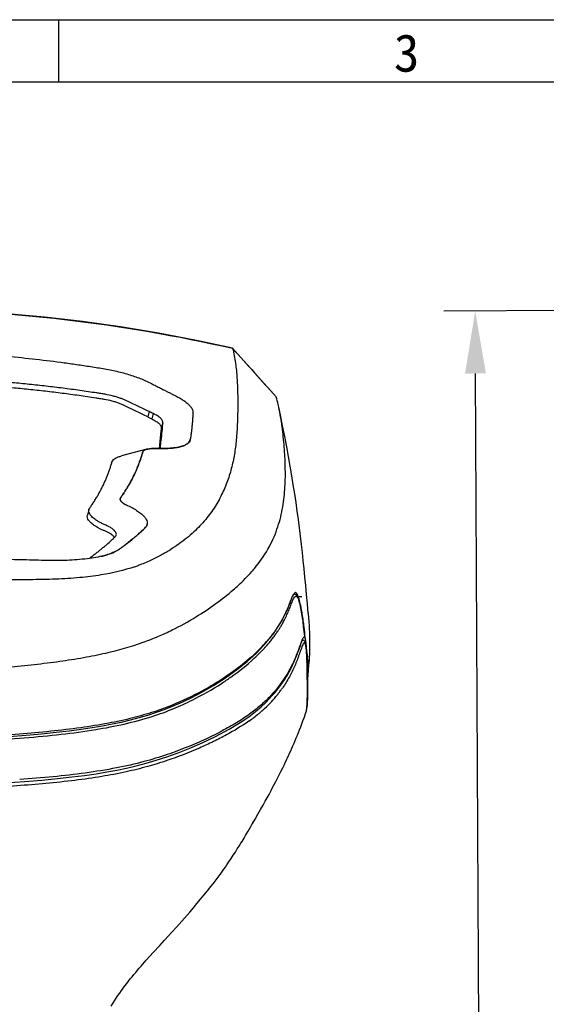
# Model space of a CAD drawing. Header units: millimetres. Extents: x 0 to 420, y 0 to 297.
# Tile 14 of 37: x 102 to 144, y 218 to 297. Entities that reach past the tile are written whole.
import ezdxf

# ---------------------------------------------------------------- set-up
doc = ezdxf.new("R2010")
doc.units = ezdxf.units.MM
doc.header["$LTSCALE"] = 23.1
doc.header["$PDMODE"] = 3
doc.header["$PDSIZE"] = 8
doc.layers.get('0').update_dxf_attribs({"linetype": 'CONTINUOUS'})
doc.layers.get('Defpoints').update_dxf_attribs({"linetype": 'CONTINUOUS'})
doc.layers.add('20_ALL_FEATURES', color=7, linetype='CONTINUOUS')
doc.layers.add('51__DRAFT_DIMS', color=7, linetype='CONTINUOUS')
doc.styles.get("Standard").update_dxf_attribs({"font": 'simfang.ttf'})
doc.styles.add('TEXTSTYLE_3', font='simfang.ttf')
doc.dimstyles.new('DIMSTYLE_1', dxfattribs={"dimtxt": 3, "dimasz": 3, "dimexe": 2.5, "dimexo": 0.5, "dimgap": 0.75, "dimtad": 1, "dimdec": 1, "dimdsep": 46, "dimtxsty": 'Standard', "dimblk": '_FILLED', "dimblk1": '_FILLED', "dimblk2": '_FILLED', "dimcen": 0.09, "dimclrt": 3, "dimadec": 1, "dimazin": 2, "dimtp": 0.5, "dimtm": 0.5, "dimtfac": 1, "dimtdec": 1, "dimtofl": 0, "dimtmove": 0, "dimatfit": 3, "dimldrblk": '_FILLED', "dimfxl": 1, "dimtolj": 1, "dimarcsym": 0})

# ---------------------------------------------------------------- blocks, each defined once
blk = doc.blocks.new('_FILLED')
at = {"color": 0, "linetype": 'ByBlock'}
blk.add_solid([(0, 0), (-1, 0.167), (-1, -0.167)], dxfattribs=at)
blk = doc.blocks.new('*D1')
at = {"layer": '51__DRAFT_DIMS', "color": 0, "lineweight": -2}
for p, q in [((159.14, 273.808), (135.82, 273.692)), ((139.142, 109.19), (138.345, 268.704)), ((178.663, 104.387), (136.667, 104.177))]:
    blk.add_line(p, q, dxfattribs=at)
at = {"layer": 'Defpoints', "color": 0}
for p in [(138.32, 273.704), (159.64, 273.811), (179.163, 104.39)]:
    blk.add_point(p, dxfattribs=at)
at = {"layer": '51__DRAFT_DIMS', "color": 0, "linetype": 'ByBlock', "lineweight": -2, "xscale": 5, "yscale": 5, "zscale": 5}
for p, rotation in [((138.32, 273.704), 90.28656286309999), ((139.167, 104.19), 270.2865628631)]:
    blk.add_blockref('_FILLED', p, dxfattribs=dict(at, rotation=rotation))
at = {"layer": '51__DRAFT_DIMS', "color": 3, "insert": (144.58, 188.9), "char_height": 5, "attachment_point": 2, "rotation": 270.28656}
blk.add_mtext('\\A1;169.5', dxfattribs=at)

msp = doc.modelspace()

# ---------------------------------------------------------------- linework, layer by layer
at = {"color": 7}
for p, q in [((0, 297), (420, 297)), ((104.999, 291.996), (104.999, 296.996)), ((415, 292), (25, 292))]:
    msp.add_line(p, q, dxfattribs=at)
at = {"layer": '20_ALL_FEATURES', "color": 7}
for p, q in [((119.553, 270), (118.908, 270.722)), ((118.909, 270.722), (118.911, 270.716)), ((120.357, 269.102), (119.553, 270)), ((121.195, 268.17), (120.357, 269.102)), ((122.399, 266.835), (121.195, 268.17)), ((122.404, 266.828), (122.399, 266.835)), ((113.313, 264.619), (113.32, 264.751)), ((113.203, 264.314), (113.195, 264.179)), ((112.052, 262.646), (110.029, 262.115)), ((107.42, 257.824), (107.301, 257.36)), ((111.378, 253.35), (111.368, 253.347)), ((111.378, 253.35), (111.368, 253.347)), ((120.67, 253.118), (120.687, 253.138)), ((120.67, 253.118), (120.687, 253.138)), ((123.852, 251.066), (123.839, 251.067)), ((123.852, 251.067), (123.852, 251.066)), ((124.088, 250.865), (124.442, 250.865)), ((124.962, 249.496), (124.898, 250.284)), ((124.461, 249.459), (124.436, 249.604)), ((124.484, 249.314), (124.461, 249.459)), ((124.506, 249.17), (124.484, 249.314)), ((124.527, 249.027), (124.506, 249.17)), ((124.547, 248.886), (124.527, 249.027)), ((124.566, 248.747), (124.547, 248.886)), ((124.962, 249.496), (125.013, 248.843)), ((124.593, 248.541), (124.566, 248.747)), ((124.606, 248.27), (124.583, 248.413)), ((124.619, 248.341), (124.593, 248.541)), ((124.642, 248.052), (124.606, 248.27)), ((124.65, 248.082), (124.619, 248.341)), ((124.677, 247.845), (124.65, 248.082)), ((124.692, 247.757), (124.642, 248.052)), ((124.762, 247.36), (124.692, 247.757)), ((120.819, 246.347), (121.423, 246.971)), ((124.889, 245.825), (124.877, 245.937)), ((124.902, 245.712), (124.889, 245.825)), ((124.957, 244.539), (124.989, 245.008)), ((124.989, 245.008), (125.018, 245.393)), ((124.898, 243.768), (124.887, 244.751)), ((124.899, 243.522), (124.898, 243.768)), ((124.899, 243.289), (124.899, 243.522)), ((124.897, 243.07), (124.899, 243.289)), ((124.542, 240.915), (124.633, 241.164)), ((124.184, 239.992), (124.273, 240.214)), ((124.273, 240.214), (124.362, 240.441)), ((124.362, 240.441), (124.451, 240.674)), ((124.451, 240.674), (124.542, 240.915)), ((123.919, 239.351), (124.008, 239.561)), ((124.008, 239.561), (124.096, 239.775)), ((124.096, 239.775), (124.184, 239.992)), ((123.561, 238.528), (123.651, 238.731)), ((123.651, 238.731), (123.741, 238.936)), ((123.741, 238.936), (123.83, 239.142)), ((123.83, 239.142), (123.919, 239.351)), ((123.149, 237.637), (123.241, 237.832)), ((123.378, 238.127), (123.47, 238.327)), ((123.47, 238.327), (123.561, 238.528)), ((122.781, 236.88), (122.919, 237.159)), ((122.919, 237.159), (123.057, 237.444)), ((123.057, 237.444), (123.149, 237.637)), ((122.375, 236.078), (122.509, 236.338)), ((122.509, 236.338), (122.644, 236.606)), ((122.644, 236.606), (122.781, 236.88)), ((121.987, 235.342), (122.114, 235.579)), ((122.114, 235.579), (122.243, 235.825)), ((122.243, 235.825), (122.375, 236.078)), ((121.52, 234.489), (121.668, 234.755)), ((121.668, 234.755), (121.824, 235.04)), ((121.824, 235.04), (121.987, 235.342)), ((121.153, 233.837), (121.347, 234.18)), ((121.347, 234.18), (121.52, 234.489)), ((120.71, 233.069), (120.94, 233.466)), ((120.94, 233.466), (121.153, 233.837)), ((120.261, 232.281), (120.365, 232.466)), ((120.365, 232.466), (120.458, 232.632)), ((120.458, 232.632), (120.615, 232.914)), ((120.524, 232.751), (120.71, 233.069)), ((119.75, 231.412), (119.833, 231.55)), ((119.833, 231.55), (119.915, 231.687)), ((120.035, 231.89), (120.15, 232.088)), ((120.15, 232.088), (120.261, 232.281)), ((119.289, 230.674), (119.438, 230.908)), ((119.438, 230.908), (119.577, 231.131)), ((119.577, 231.131), (119.665, 231.273)), ((119.665, 231.273), (119.75, 231.412)), ((118.796, 229.915), (118.967, 230.175)), ((118.967, 230.175), (119.132, 230.429)), ((119.132, 230.429), (119.289, 230.674)), ((118.337, 229.232), (118.451, 229.399)), ((118.451, 229.399), (118.623, 229.655)), ((118.623, 229.655), (118.796, 229.915)), ((116.893, 227.332), (117.168, 227.674)), ((117.168, 227.674), (117.345, 227.896)), ((117.345, 227.896), (117.515, 228.113)), ((117.515, 228.113), (117.678, 228.323)), ((116.335, 226.648), (116.614, 226.988)), ((116.614, 226.988), (116.893, 227.332)), ((115.772, 225.975), (116.056, 226.312)), ((116.056, 226.312), (116.335, 226.648)), ((115.067, 225.153), (115.276, 225.393)), ((115.276, 225.393), (115.479, 225.63)), ((115.479, 225.63), (115.772, 225.975)), ((114.411, 224.415), (114.634, 224.664)), ((114.634, 224.664), (114.853, 224.91)), ((114.853, 224.91), (115.067, 225.153)), ((113.463, 223.379), (114.066, 224.035)), ((114.066, 224.035), (114.411, 224.415)), ((112.006, 221.785), (112.282, 222.092)), ((112.282, 222.092), (112.554, 222.391)), ((111.725, 221.469), (112.006, 221.785))]:
    msp.add_line(p, q, dxfattribs=at)
at = {"layer": '20_ALL_FEATURES', "color": 4}
for p, q in [((112.227, 265.659), (112.123, 265.234)), ((112.549, 265.503), (112.445, 265.075)), ((113.313, 264.619), (113.195, 264.179)), ((113.32, 264.751), (113.203, 264.314)), ((122.388, 248.236), (122.385, 248.232)), ((122.388, 248.236), (122.385, 248.232)), ((122.685, 248.341), (122.715, 248.387)), ((122.686, 248.341), (122.715, 248.387)), ((122.855, 248.625), (122.892, 248.688)), ((122.857, 248.625), (122.892, 248.688)), ((121.967, 247.333), (122.027, 247.406)), ((121.969, 247.333), (122.027, 247.406)), ((122.226, 247.668), (122.284, 247.745)), ((122.228, 247.668), (122.262, 247.714)), ((122.262, 247.714), (122.284, 247.745)), ((124.727, 247.557), (124.723, 247.586)), ((121.529, 246.818), (121.549, 246.841)), ((121.53, 246.818), (121.552, 246.841)), ((121.674, 246.983), (121.742, 247.059)), ((121.676, 246.983), (121.742, 247.06)), ((121.165, 246.429), (121.203, 246.467)), ((121.166, 246.429), (121.203, 246.467))]:
    msp.add_line(p, q, dxfattribs=at)
at = {"layer": '20_ALL_FEATURES', "color": 7}
for points in [[(118.902, 270.725), (116.031, 271.345), (112.98, 271.928), (109.933, 272.433), (106.896, 272.857), (103.868, 273.204), (100.841, 273.473), (97.817, 273.665), (94.799, 273.78), (91.778, 273.818), (88.757, 273.78), (85.739, 273.665), (82.715, 273.473), (79.688, 273.204), (76.66, 272.857), (73.623, 272.432), (70.577, 271.928), (67.526, 271.345), (64.67, 270.729)], [(124.898, 250.284), (124.832, 251.037), (124.767, 251.746), (124.703, 252.421), (124.636, 253.085), (124.568, 253.742), (124.497, 254.387), (124.423, 255.036), (124.345, 255.69), (124.262, 256.347), (124.175, 257.014), (124.082, 257.691), (123.984, 258.377), (123.88, 259.078), (123.768, 259.794), (123.649, 260.525), (123.522, 261.278), (123.385, 262.052), (123.239, 262.848), (123.083, 263.669), (122.915, 264.517), (122.736, 265.389), (122.603, 266.019)], [(121.423, 246.971), (121.874, 247.497), (122.227, 247.958), (122.515, 248.379), (122.751, 248.761), (122.941, 249.101), (123.101, 249.419), (123.239, 249.716), (123.354, 249.989), (123.454, 250.245), (123.542, 250.478), (123.619, 250.678), (123.688, 250.838), (123.721, 250.905)], [(123.721, 250.905), (123.748, 250.955), (123.797, 251.029), (123.835, 251.064), (123.852, 251.067)], [(124.436, 249.604), (124.423, 249.677), (124.41, 249.75), (124.397, 249.822), (124.383, 249.895), (124.368, 249.967), (124.353, 250.038), (124.338, 250.108), (124.322, 250.178), (124.306, 250.246), (124.29, 250.313), (124.273, 250.378), (124.256, 250.441), (124.238, 250.502), (124.219, 250.561), (124.2, 250.618), (124.18, 250.672), (124.159, 250.725), (124.136, 250.776), (124.112, 250.824), (124.084, 250.872), (124.051, 250.919), (124.013, 250.964), (123.965, 251.006), (123.902, 251.042), (123.824, 251.064)], [(124.583, 248.413), (124.573, 248.481), (124.572, 248.486)], [(124.201, 246.575), (124.334, 246.951), (124.358, 247.016), (124.38, 247.077), (124.402, 247.135), (124.423, 247.188), (124.442, 247.237), (124.461, 247.282), (124.479, 247.321), (124.495, 247.355), (124.501, 247.368)], [(124.779, 246.926), (124.768, 246.996), (124.755, 247.06), (124.741, 247.117), (124.725, 247.168), (124.706, 247.217), (124.682, 247.264), (124.652, 247.307), (124.614, 247.343), (124.565, 247.373), (124.504, 247.392)], [(100.714, 235.959), (102.261, 236.068), (103.651, 236.184), (104.907, 236.305), (106.052, 236.433), (107.072, 236.563), (107.983, 236.695), (108.849, 236.837), (109.661, 236.987), (110.424, 237.146), (111.207, 237.329), (112.001, 237.536), (112.799, 237.768), (113.653, 238.043), (114.557, 238.366), (115.491, 238.734), (116.468, 239.158), (117.549, 239.675), (118.627, 240.252), (119.519, 240.792), (120.201, 241.256), (120.754, 241.675), (121.205, 242.054), (121.561, 242.386), (121.845, 242.674), (122.09, 242.941), (122.307, 243.191), (122.494, 243.42), (122.66, 243.636), (122.809, 243.839), (122.94, 244.029), (123.06, 244.209), (123.168, 244.38), (123.266, 244.541), (123.355, 244.695), (123.438, 244.843), (123.513, 244.983), (123.583, 245.118), (123.648, 245.247), (123.708, 245.371), (123.764, 245.491), (123.817, 245.607), (123.866, 245.718), (123.912, 245.825), (123.955, 245.93), (123.996, 246.03), (124.035, 246.128), (124.072, 246.223), (124.107, 246.315), (124.14, 246.404), (124.171, 246.491), (124.201, 246.575)], [(124.867, 245.688), (124.861, 245.834), (124.855, 245.974), (124.849, 246.109), (124.842, 246.237), (124.834, 246.357), (124.827, 246.47), (124.818, 246.576), (124.81, 246.674), (124.8, 246.765), (124.79, 246.849), (124.779, 246.926)], [(117.382, 243.749), (118.343, 244.363), (119.235, 244.999), (120.065, 245.663), (120.819, 246.347)], [(124.88, 245.225), (124.876, 245.383), (124.872, 245.537), (124.867, 245.688)], [(124.887, 244.751), (124.885, 244.907), (124.88, 245.225)], [(124.927, 244.017), (124.932, 244.114), (124.943, 244.32), (124.957, 244.539)], [(96.586, 239.441), (98.04, 239.503), (99.592, 239.585), (101.043, 239.679), (102.39, 239.782), (103.634, 239.893), (104.785, 240.01), (105.831, 240.133), (106.783, 240.258), (107.675, 240.391), (108.501, 240.53), (109.266, 240.673), (110.011, 240.829), (110.732, 240.998), (111.426, 241.18), (112.126, 241.383), (112.825, 241.609), (113.518, 241.858), (114.231, 242.142), (114.937, 242.451), (115.655, 242.795), (116.458, 243.216), (117.382, 243.749)], [(124.848, 241.933), (124.858, 241.966), (124.868, 242.003), (124.876, 242.045), (124.884, 242.09), (124.891, 242.14), (124.897, 242.196), (124.903, 242.257), (124.908, 242.324), (124.913, 242.397), (124.917, 242.477), (124.921, 242.563), (124.924, 242.657), (124.927, 242.759), (124.93, 242.903)], [(124.885, 242.502), (124.888, 242.587), (124.89, 242.676), (124.893, 242.769), (124.895, 242.866), (124.897, 243.07)], [(124.776, 241.568), (124.782, 241.586), (124.79, 241.612), (124.798, 241.64), (124.806, 241.67), (124.813, 241.702), (124.82, 241.736), (124.826, 241.774), (124.833, 241.815), (124.839, 241.859), (124.845, 241.907), (124.85, 241.958), (124.856, 242.013), (124.861, 242.072), (124.866, 242.134)], [(124.866, 242.134), (124.87, 242.2), (124.874, 242.27), (124.878, 242.344), (124.882, 242.421), (124.885, 242.502)], [(124.633, 241.164), (124.679, 241.292), (124.725, 241.423), (124.779, 241.578)], [(123.241, 237.832), (123.287, 237.93), (123.378, 238.127)], [(119.915, 231.687), (119.955, 231.755), (120.035, 231.89)], [(117.678, 228.323), (117.756, 228.427), (117.833, 228.529), (117.906, 228.627), (117.974, 228.72), (118.04, 228.81), (118.103, 228.897), (118.163, 228.983), (118.222, 229.067), (118.337, 229.232)], [(112.554, 222.391), (113.083, 222.967), (113.463, 223.379)], [(110.301, 219.73), (110.443, 219.918), (110.586, 220.101), (110.729, 220.282), (110.871, 220.46), (111.014, 220.635), (111.157, 220.807), (111.3, 220.976), (111.442, 221.143), (111.584, 221.307), (111.725, 221.469)], [(109.197, 218.108), (109.33, 218.324), (109.465, 218.536), (109.602, 218.744), (109.74, 218.948), (109.879, 219.149), (110.019, 219.346), (110.16, 219.54), (110.301, 219.73)]]:
    msp.add_lwpolyline(points, dxfattribs=at)
at = {"layer": '20_ALL_FEATURES', "color": 4}
for centre, radius, start, end in [((727.233, 813.747), 815.437, 221.754427, 222.121602), ((114.973, 253.16), 9.095, 330.54096, 332.73746), ((115.052, 253.119), 9.006, 332.74035, 334.35108), ((83.487, 243.287), 41.457, 7.05673, 7.78344), ((114.237, 253.613), 9.959, 325.66644, 326.58211), ((114.448, 253.474), 9.707, 326.57997, 328.07449), ((114.733, 253.297), 9.371, 328.39978, 330.09468), ((74.996, 242.25), 49.994, 6.44233, 6.91294), ((54.962, 239.815), 70.193, 6.35606, 7.00816), ((112.779, 254.714), 11.787, 319.50219, 321.2265), ((113.395, 254.221), 10.997, 321.707, 323.43029), ((113.944, 253.815), 10.315, 323.95125, 325.65881), ((111.537, 255.826), 13.454, 315.92182, 316.46249), ((112.086, 255.557), 12.645, 316.65999, 318.8334), ((111.784, 255.592), 13.114, 316.46027, 317.54236), ((112.022, 255.374), 12.792, 317.54476, 318.01611), ((112.283, 255.14), 12.441, 318.15902, 319.02558), ((110.787, 256.571), 14.511, 312.79146, 315.66452), ((156.311, 249.842), 31.646, 186.26546, 186.85841), ((150.84, 248.75), 26.116, 186.21716, 186.72128), ((132.128, 246.478), 7.266, 187.6102, 187.92754), ((130.132, 246.199), 5.25, 187.91883, 188.66412), ((104.809, 264.359), 24.344, 296.49701, 302.89398)]:
    msp.add_arc(centre, radius, start, end, dxfattribs=at)
at = {"layer": '20_ALL_FEATURES', "color": 7}
for centre, radius, start, end in [((114.891, 263.555), 0.65, 346.0274, 347.65779), ((112.354, 261.494), 1.191, 104.70988, 106.80883), ((112.397, 261.332), 1.358, 102.44495, 104.7137), ((113.75, 266.751), 4.024, 280.25596, 282.07158), ((113.856, 266.25), 3.513, 282.07893, 283.58862), ((110.413, 258.837), 0.553, 219.84083, 224.21774), ((105.141, 263.35), 9.737, 312.86724, 313.23123), ((111.605, 256.728), 0.475, 342.17199, 354.79537), ((111.601, 256.729), 0.479, 343.64634, 349.0522), ((106.685, 261.435), 7.552, 283.17396, 284.67044), ((106.879, 260.697), 6.789, 284.66754, 287.60478), ((106.798, 261.003), 7.106, 284.66904, 285.42126), ((106.869, 260.746), 6.84, 285.42223, 286.03081), ((106.675, 266.327), 13.803, 288.69756, 289.87821), ((110.959, 261.205), 12.637, 318.6418, 320.21298), ((111.447, 260.797), 12.002, 320.34394, 321.25313), ((122.513, 246.961), 2.284, 10.0647, 10.7062), ((140.721, 241.215), 17.39, 160.0851, 160.44661), ((130.973, 244.748), 7.022, 159.26532, 160.09316), ((104.938, 246.499), 20.112, 357.70335, 357.91092), ((84.015, 244.276), 40.871, 1.24494, 1.89768), ((80.678, 244.12), 44.236, 1.70693, 2.01123), ((67.26, 243.724), 57.66, 1.45988, 1.70299), ((111.253, 246.239), 13.792, 357.12193, 357.73492), ((114.583, 249.371), 10.152, 321.85771, 323.52692), ((114.832, 249.187), 9.843, 323.52785, 325.15206), ((75.848, 243.445), 49.048, 359.79446, 0.4371), ((114.5, 249.436), 10.258, 316.06502, 320.10976), ((114.493, 249.441), 10.266, 320.113, 321.86374), ((114.161, 249.792), 10.75, 309.49029, 311.85715), ((114.389, 249.54), 10.409, 311.84843, 316.07642), ((112.429, 252.003), 13.558, 304.99319, 307.16713), ((113.549, 250.535), 11.712, 307.13837, 309.48761), ((124.151, 241.796), 0.665, 341.02069, 342.44167)]:
    msp.add_arc(centre, radius, start, end, dxfattribs=at)
at = {"layer": '20_ALL_FEATURES', "color": 4}
for points, knots in [([(64.661, 270.72), (69.099, 271.732), (78.102, 273.285), (91.788, 274.075), (105.472, 273.283), (114.475, 271.729), (118.911, 270.716)], [0, 0, 0, 0, 0.249671, 0.500027, 0.750365, 1, 1, 1, 1]), ([(123.612, 250.695), (123.533, 250.497), (123.385, 250.082), (123.113, 249.464), (122.782, 248.841), (122.526, 248.437), (122.388, 248.236)], [0, 0, 0, 0, 0.232248, 0.479732, 0.734759, 1, 1, 1, 1]), ([(123.17, 249.221), (123.232, 249.35), (123.348, 249.608), (123.502, 249.991), (123.638, 250.348), (123.727, 250.575), (123.777, 250.674)], [0, 0, 0, 0, 0.272317, 0.537905, 0.787516, 1, 1, 1, 1]), ([(123.657, 250.806), (123.654, 250.797), (123.638, 250.76), (123.623, 250.723), (123.612, 250.695)], [0, 0, 0, 0, 0.242697, 1, 1, 1, 1]), ([(123.747, 250.994), (123.739, 250.98), (123.707, 250.918), (123.678, 250.855), (123.657, 250.806)], [0, 0, 0, 0, 0.228464, 1, 1, 1, 1]), ([(123.969, 251.171), (123.952, 251.178), (123.909, 251.18), (123.85, 251.141), (123.796, 251.077), (123.764, 251.024), (123.747, 250.994)], [0, 0, 0, 0, 0.183197, 0.39083, 0.660374, 1, 1, 1, 1]), ([(123.777, 250.674), (123.8, 250.721), (123.842, 250.797), (123.904, 250.864), (123.937, 250.88)], [0, 0, 0, 0, 0.590005, 1, 1, 1, 1]), ([(123.937, 250.88), (123.952, 250.886), (123.985, 250.894), (124.038, 250.873), (124.086, 250.824), (124.133, 250.75), (124.179, 250.649), (124.246, 250.466), (124.323, 250.18), (124.406, 249.779), (124.485, 249.314), (124.56, 248.803), (124.605, 248.449), (124.627, 248.267)], [0, 0, 0, 0, 0.017214, 0.035163, 0.058384, 0.089526, 0.129243, 0.177447, 0.297851, 0.44632, 0.616899, 0.803469, 1, 1, 1, 1]), ([(124.06, 251.091), (124.053, 251.101), (124.028, 251.133), (123.996, 251.162), (123.969, 251.171)], [0, 0, 0, 0, 0.303565, 1, 1, 1, 1]), ([(124.562, 248.901), (124.529, 249.146), (124.46, 249.609), (124.343, 250.239), (124.235, 250.685), (124.138, 250.953), (124.087, 251.052), (124.06, 251.091)], [0, 0, 0, 0, 0.328944, 0.62151, 0.85268, 0.937426, 1, 1, 1, 1]), ([(122.385, 248.232), (122.327, 248.147), (122.082, 247.803), (121.816, 247.474), (121.605, 247.233)], [0, 0, 0, 0, 0.242332, 1, 1, 1, 1]), ([(125.013, 248.843), (125.024, 248.695), (125.06, 248.104), (125.07, 247.512), (125.068, 247.068)], [0, 0, 0, 0, 0.250327, 1, 1, 1, 1]), ([(121.283, 246.878), (120.42, 245.963), (118.833, 244.697), (116.364, 243.205), (114.426, 242.283), (112.569, 241.607), (110.864, 241.12), (108.902, 240.7), (106.704, 240.351), (104.323, 240.07), (100.936, 239.77), (98.345, 239.629), (96.596, 239.562)], [0, 0, 0, 0, 0.142815, 0.228244, 0.327667, 0.385965, 0.452614, 0.528832, 0.613824, 0.705329, 0.801114, 1, 1, 1, 1]), ([(125.068, 247.068), (125.068, 246.982), (125.065, 246.637), (125.057, 246.293), (125.047, 246.036)], [0, 0, 0, 0, 0.250966, 1, 1, 1, 1]), ([(118.03, 243.918), (118.279, 244.079), (119.19, 244.692), (120.056, 245.376), (120.645, 245.922)], [0, 0, 0, 0, 0.269189, 1, 1, 1, 1]), ([(124.928, 245.781), (124.925, 245.802), (124.912, 245.896), (124.9, 245.99), (124.891, 246.063)], [0, 0, 0, 0, 0.220541, 1, 1, 1, 1]), ([(124.987, 245.527), (124.981, 245.532), (124.971, 245.559), (124.958, 245.607), (124.943, 245.686), (124.934, 245.746), (124.928, 245.781)], [0, 0, 0, 0, 0.09853, 0.29507, 0.596188, 1, 1, 1, 1]), ([(125.047, 246.036), (125.045, 245.969), (125.04, 245.872), (125.032, 245.748), (125.026, 245.673), (125.017, 245.606), (125.013, 245.569), (124.997, 245.52), (124.987, 245.527)], [0, 0, 0, 0, 0.390879, 0.563291, 0.713833, 0.837533, 0.929182, 1, 1, 1, 1]), ([(124.904, 245.693), (124.906, 245.677), (124.913, 245.618), (124.92, 245.559), (124.926, 245.516)], [0, 0, 0, 0, 0.268623, 1, 1, 1, 1]), ([(124.941, 245.408), (124.943, 245.395), (124.95, 245.352), (124.958, 245.308), (124.965, 245.279)], [0, 0, 0, 0, 0.305687, 1, 1, 1, 1]), ([(124.965, 245.279), (124.968, 245.268), (124.971, 245.254), (124.978, 245.238), (124.981, 245.231), (124.985, 245.226), (124.993, 245.226), (124.998, 245.241), (125.004, 245.262), (125.009, 245.297), (125.014, 245.341), (125.016, 245.374), (125.018, 245.392)], [0, 0, 0, 0, 0.141044, 0.18984, 0.224841, 0.247582, 0.263384, 0.314679, 0.41688, 0.568681, 0.764954, 1, 1, 1, 1]), ([(96.03, 239.214), (98.104, 239.285), (101.167, 239.447), (105.144, 239.822), (108.579, 240.281), (111.61, 240.936), (114.145, 241.858), (115.191, 242.334), (115.67, 242.573)], [0, 0, 0, 0, 0.310322, 0.458349, 0.597137, 0.828438, 0.919848, 1, 1, 1, 1])]:
    msp.add_open_spline(points, degree=3, knots=knots, dxfattribs=at)
at = {"layer": '20_ALL_FEATURES', "color": 7}
for points, knots in [([(91.779, 270.486), (92.541, 270.486), (94.064, 270.48), (96.347, 270.397), (98.628, 270.269), (100.906, 270.088), (103.178, 269.856), (105.067, 269.621), (106.575, 269.408), (107.516, 269.264), (108.268, 269.145), (108.83, 269.05), (109.385, 268.943), (110.095, 268.778), (110.919, 268.537), (111.681, 268.248), (112.221, 267.993), (112.595, 267.803), (112.967, 267.62), (113.462, 267.37), (113.956, 267.119), (114.443, 266.87), (114.782, 266.685), (115.073, 266.491), (115.317, 266.303), (115.506, 266.116), (115.645, 265.937), (115.726, 265.76), (115.745, 265.591), (115.733, 265.433), (115.722, 265.277), (115.714, 265.122), (115.702, 264.966), (115.69, 264.811), (115.672, 264.604), (115.647, 264.345), (115.617, 264.087), (115.592, 263.88), (115.57, 263.726), (115.548, 263.571), (115.538, 263.467), (115.526, 263.416)], [0, 0, 0, 0, 0.083796, 0.167591, 0.251383, 0.335173, 0.418959, 0.50274, 0.54463, 0.586517, 0.607461, 0.628401, 0.649231, 0.669699, 0.70859, 0.743544, 0.759223, 0.774379, 0.789639, 0.804892, 0.835405, 0.850656, 0.865028, 0.877854, 0.889141, 0.898843, 0.907059, 0.913959, 0.919902, 0.925611, 0.931353, 0.93706, 0.942778, 0.9485, 0.954218, 0.965658, 0.977099, 0.98282, 0.988545, 0.994278, 1, 1, 1, 1]), ([(118.912, 270.716), (119.008, 270.324), (119.154, 269.538), (119.275, 268.356), (119.321, 267.184), (119.324, 265.629), (119.285, 264.073), (119.115, 262.527), (118.896, 261.379), (118.571, 260.246), (118.118, 259.135), (117.525, 258.046), (116.762, 256.988), (115.794, 255.974), (114.823, 255.194), (113.932, 254.596), (113.174, 254.146), (112.319, 253.719), (111.704, 253.469), (111.378, 253.35)], [0, 0, 0, 0, 0.058083, 0.114738, 0.17073, 0.226576, 0.338424, 0.394258, 0.450106, 0.50631, 0.563452, 0.622324, 0.684099, 0.750463, 0.82329, 0.862746, 0.904669, 0.95001, 1, 1, 1, 1]), ([(112.227, 265.659), (112.077, 265.731), (111.779, 265.875), (111.33, 266.089), (110.956, 266.266), (110.657, 266.407), (110.431, 266.512), (110.197, 266.621), (109.941, 266.721), (109.661, 266.814), (109.252, 266.93), (108.822, 267.023), (108.379, 267.092), (107.931, 267.162), (107.37, 267.246), (106.473, 267.375), (105.349, 267.527), (103.998, 267.691), (102.646, 267.839), (101.292, 267.969), (99.484, 268.12), (97.221, 268.265), (94.501, 268.37), (92.687, 268.394), (91.78, 268.394)], [0, 0, 0, 0, 0.023923, 0.04782, 0.071692, 0.083617, 0.095527, 0.107655, 0.120835, 0.135095, 0.150218, 0.182175, 0.198525, 0.21488, 0.247592, 0.280305, 0.345728, 0.411154, 0.47658, 0.542007, 0.607435, 0.738289, 0.869144, 1, 1, 1, 1]), ([(112.123, 265.234), (111.975, 265.307), (111.678, 265.453), (111.233, 265.67), (110.862, 265.85), (110.564, 265.992), (110.341, 266.101), (110.108, 266.21), (109.854, 266.313), (109.576, 266.406), (109.168, 266.524), (108.74, 266.617), (108.298, 266.685), (107.852, 266.755), (107.295, 266.839), (106.401, 266.967), (105.283, 267.118), (103.939, 267.281), (102.593, 267.428), (101.245, 267.557), (99.446, 267.707), (97.194, 267.852), (94.488, 267.956), (92.682, 267.979), (91.78, 267.979)], [0, 0, 0, 0, 0.023959, 0.047893, 0.071802, 0.083756, 0.095653, 0.107844, 0.12099, 0.13528, 0.150417, 0.182422, 0.198772, 0.215125, 0.247825, 0.280527, 0.345931, 0.411336, 0.476742, 0.542149, 0.607556, 0.738369, 0.869184, 1, 1, 1, 1]), ([(122.404, 266.828), (122.404, 266.827), (122.405, 266.826), (122.405, 266.825), (122.405, 266.824)], [0, 0, 0, 0, 0.610284, 1, 1, 1, 1]), ([(122.604, 266.019), (122.589, 266.086), (122.53, 266.356), (122.462, 266.624), (122.406, 266.824)], [0, 0, 0, 0, 0.248664, 1, 1, 1, 1]), ([(113.32, 264.751), (113.321, 264.778), (113.322, 264.836), (113.3, 264.926), (113.248, 265.02), (113.127, 265.161), (112.891, 265.329), (112.673, 265.442), (112.549, 265.503)], [0, 0, 0, 0, 0.072749, 0.15041, 0.242543, 0.353343, 0.636798, 1, 1, 1, 1]), ([(120.807, 253.285), (121.202, 253.777), (121.882, 254.782), (122.568, 256.405), (122.957, 258.022), (123.129, 259.631), (123.143, 261.233), (123.053, 262.831), (122.886, 264.43), (122.716, 265.492), (122.604, 266.019)], [0, 0, 0, 0, 0.142385, 0.27231, 0.395848, 0.516761, 0.637011, 0.75735, 0.878208, 1, 1, 1, 1]), ([(112.123, 265.234), (112.15, 265.221), (112.216, 265.186), (112.325, 265.135), (112.405, 265.095), (112.445, 265.075)], [0, 0, 0, 0, 0.250267, 0.624747, 1, 1, 1, 1]), ([(112.445, 265.075), (112.567, 265.014), (112.737, 264.922), (112.938, 264.783), (113.077, 264.664), (113.172, 264.534), (113.202, 264.402), (113.202, 264.343), (113.2, 264.315)], [0, 0, 0, 0, 0.359385, 0.51307, 0.64514, 0.844665, 0.924728, 1, 1, 1, 1]), ([(113.114, 262.694), (113.138, 262.853), (113.195, 263.253), (113.264, 263.895), (113.3, 264.377), (113.313, 264.619)], [0, 0, 0, 0, 0.250507, 0.625459, 1, 1, 1, 1]), ([(113.054, 262.694), (113.07, 262.817), (113.108, 263.125), (113.156, 263.62), (113.184, 263.992), (113.195, 264.179)], [0, 0, 0, 0, 0.24943, 0.624229, 1, 1, 1, 1]), ([(115.235, 263.049), (115.158, 263.001), (114.977, 262.917), (114.787, 262.861), (114.681, 262.836)], [0, 0, 0, 0, 0.453656, 1, 1, 1, 1]), ([(114.894, 262.896), (114.926, 262.907), (115.041, 262.947), (115.153, 262.999), (115.228, 263.045)], [0, 0, 0, 0, 0.273966, 1, 1, 1, 1]), ([(115.228, 263.045), (115.25, 263.058), (115.329, 263.11), (115.4, 263.174), (115.441, 263.229)], [0, 0, 0, 0, 0.274879, 1, 1, 1, 1]), ([(115.355, 263.137), (115.346, 263.129), (115.308, 263.097), (115.267, 263.069), (115.235, 263.049)], [0, 0, 0, 0, 0.238096, 1, 1, 1, 1]), ([(115.504, 263.344), (115.497, 263.325), (115.461, 263.247), (115.404, 263.18), (115.355, 263.137)], [0, 0, 0, 0, 0.234883, 1, 1, 1, 1]), ([(115.441, 263.229), (115.451, 263.242), (115.486, 263.294), (115.51, 263.353), (115.521, 263.398)], [0, 0, 0, 0, 0.260229, 1, 1, 1, 1]), ([(109.916, 258.682), (109.925, 258.726), (109.963, 258.786), (110.017, 258.861), (110.07, 258.939), (110.137, 259.035), (110.241, 259.19), (110.367, 259.385), (110.512, 259.62), (110.649, 259.856), (110.823, 260.169), (111.023, 260.565), (111.205, 260.966), (111.337, 261.288), (111.43, 261.529), (111.503, 261.731), (111.559, 261.893), (111.599, 262.015), (111.637, 262.136), (111.675, 262.258), (111.709, 262.38), (111.734, 262.465), (111.762, 262.499)], [0, 0, 0, 0, 0.031663, 0.04837, 0.064986, 0.098159, 0.131153, 0.196585, 0.261306, 0.325392, 0.388879, 0.514146, 0.637544, 0.698633, 0.75937, 0.819783, 0.849874, 0.879899, 0.909861, 0.939771, 0.969592, 1, 1, 1, 1]), ([(112.01, 262.634), (111.974, 262.623), (111.907, 262.599), (111.821, 262.554), (111.758, 262.501), (111.725, 262.437), (111.708, 262.373), (111.69, 262.31), (111.671, 262.248), (111.646, 262.164), (111.613, 262.06), (111.573, 261.936), (111.531, 261.811), (111.473, 261.645), (111.396, 261.438), (111.298, 261.191), (111.194, 260.944), (111.046, 260.615), (110.844, 260.205), (110.621, 259.803), (110.428, 259.482), (110.275, 259.242), (110.157, 259.063), (110.074, 258.944), (110.033, 258.884), (109.992, 258.824), (109.964, 258.785), (109.951, 258.765)], [0, 0, 0, 0, 0.025614, 0.047426, 0.065131, 0.080318, 0.095008, 0.109625, 0.12426, 0.138919, 0.168278, 0.197696, 0.227179, 0.256736, 0.316089, 0.375774, 0.435833, 0.496308, 0.618628, 0.743162, 0.806342, 0.870225, 0.934829, 0.951092, 0.967407, 0.983759, 1, 1, 1, 1]), ([(111.762, 262.499), (111.777, 262.518), (111.82, 262.553), (111.932, 262.613), (112.032, 262.643), (112.104, 262.658)], [0, 0, 0, 0, 0.192682, 0.423009, 1, 1, 1, 1]), ([(114.591, 262.815), (114.417, 262.778), (114.033, 262.723), (113.532, 262.696), (113.087, 262.691), (112.643, 262.706), (112.308, 262.703), (112.104, 262.658)], [0, 0, 0, 0, 0.213904, 0.464824, 0.603032, 0.748561, 1, 1, 1, 1]), ([(112.104, 262.658), (112.119, 262.662), (112.182, 262.674), (112.245, 262.683), (112.294, 262.688)], [0, 0, 0, 0, 0.233716, 1, 1, 1, 1]), ([(112.294, 262.688), (112.336, 262.693), (112.518, 262.706), (112.702, 262.702), (112.843, 262.699)], [0, 0, 0, 0, 0.228627, 1, 1, 1, 1]), ([(112.843, 262.699), (112.921, 262.697), (113.075, 262.693), (113.371, 262.693), (113.835, 262.708), (114.223, 262.746), (114.466, 262.79)], [0, 0, 0, 0, 0.14429, 0.283246, 0.545201, 1, 1, 1, 1]), ([(114.591, 262.815), (114.618, 262.821), (114.72, 262.844), (114.821, 262.872), (114.894, 262.896)], [0, 0, 0, 0, 0.264546, 1, 1, 1, 1]), ([(107.419, 257.824), (107.432, 257.874), (107.472, 257.945), (107.535, 258.031), (107.598, 258.121), (107.676, 258.233), (107.796, 258.414), (107.941, 258.639), (108.105, 258.912), (108.261, 259.185), (108.407, 259.46), (108.545, 259.735), (108.674, 260.012), (108.795, 260.289), (108.908, 260.567), (109.011, 260.846), (109.091, 261.08), (109.155, 261.266), (109.2, 261.406), (109.236, 261.548), (109.283, 261.695), (109.396, 261.827), (109.56, 261.942), (109.776, 262.041), (109.939, 262.092), (110.029, 262.115)], [0, 0, 0, 0, 0.02998, 0.045887, 0.061842, 0.093523, 0.124884, 0.18711, 0.248484, 0.309142, 0.369118, 0.428498, 0.487305, 0.545603, 0.603438, 0.660787, 0.717847, 0.746285, 0.774623, 0.802808, 0.83133, 0.863143, 0.900961, 0.946359, 1, 1, 1, 1]), ([(109.916, 258.682), (109.91, 258.65), (109.921, 258.575), (109.963, 258.513), (109.988, 258.483)], [0, 0, 0, 0, 0.446492, 1, 1, 1, 1]), ([(109.971, 258.505), (109.961, 258.518), (109.931, 258.564), (109.911, 258.621), (109.913, 258.661)], [0, 0, 0, 0, 0.286283, 1, 1, 1, 1]), ([(109.951, 258.765), (109.947, 258.758), (109.931, 258.733), (109.92, 258.704), (109.916, 258.682)], [0, 0, 0, 0, 0.257783, 1, 1, 1, 1]), ([(110.14, 258.347), (110.122, 258.36), (110.061, 258.407), (110.004, 258.46), (109.971, 258.505)], [0, 0, 0, 0, 0.283172, 1, 1, 1, 1]), ([(110.017, 258.451), (110.025, 258.443), (110.059, 258.409), (110.097, 258.378), (110.127, 258.356)], [0, 0, 0, 0, 0.230809, 1, 1, 1, 1]), ([(110.127, 258.356), (110.246, 258.267), (110.528, 258.134), (110.933, 257.935), (111.301, 257.714), (111.603, 257.493), (111.834, 257.273), (111.994, 257.057), (112.081, 256.844), (112.084, 256.701), (112.072, 256.638)], [0, 0, 0, 0, 0.163273, 0.339597, 0.497364, 0.634598, 0.750898, 0.847798, 0.928662, 1, 1, 1, 1]), ([(109.605, 255.791), (109.615, 255.829), (109.612, 255.92), (109.545, 256.05), (109.426, 256.181), (109.255, 256.311), (109.081, 256.419), (108.916, 256.498), (108.735, 256.582), (108.513, 256.681), (108.267, 256.809), (108.05, 256.939), (107.813, 257.102), (107.619, 257.272), (107.485, 257.454), (107.409, 257.615), (107.4, 257.747), (107.419, 257.824)], [0, 0, 0, 0, 0.037569, 0.081552, 0.13645, 0.204197, 0.284195, 0.330088, 0.377512, 0.472461, 0.560169, 0.640031, 0.712126, 0.832635, 0.881981, 0.925089, 1, 1, 1, 1]), ([(109.346, 255.711), (109.306, 255.749), (109.211, 255.826), (109.047, 255.933), (108.849, 256.036), (108.629, 256.132), (108.408, 256.232), (108.143, 256.364), (107.86, 256.531), (107.584, 256.739), (107.392, 256.946), (107.286, 257.155), (107.285, 257.298), (107.301, 257.36)], [0, 0, 0, 0, 0.06077, 0.131741, 0.213182, 0.303252, 0.392868, 0.476932, 0.625768, 0.750272, 0.850723, 0.930881, 1, 1, 1, 1]), ([(111.765, 256.213), (111.667, 256.122), (111.469, 255.938), (111.158, 255.67), (110.834, 255.403), (110.5, 255.138), (110.214, 254.918), (109.98, 254.741), (109.791, 254.607), (109.578, 254.482), (109.236, 254.322), (108.955, 254.229), (108.758, 254.173)], [0, 0, 0, 0, 0.109352, 0.221298, 0.335631, 0.452016, 0.570121, 0.630102, 0.692221, 0.758897, 0.832022, 1, 1, 1, 1]), ([(108.932, 254.225), (109.112, 254.283), (109.369, 254.377), (109.677, 254.538), (109.871, 254.661), (110.047, 254.79), (110.27, 254.961), (110.544, 255.172), (110.864, 255.428), (111.175, 255.685), (111.474, 255.943), (111.665, 256.12), (111.759, 256.208)], [0, 0, 0, 0, 0.163073, 0.234112, 0.299488, 0.361341, 0.421907, 0.541675, 0.659559, 0.775503, 0.889045, 1, 1, 1, 1]), ([(111.759, 256.208), (111.805, 256.251), (111.894, 256.332), (111.976, 256.422), (112.006, 256.472)], [0, 0, 0, 0, 0.517633, 1, 1, 1, 1]), ([(112.061, 256.594), (112.048, 256.548), (112.006, 256.457), (111.94, 256.383), (111.904, 256.346)], [0, 0, 0, 0, 0.477237, 1, 1, 1, 1]), ([(112.006, 256.472), (112.012, 256.481), (112.032, 256.516), (112.048, 256.554), (112.058, 256.583)], [0, 0, 0, 0, 0.255842, 1, 1, 1, 1]), ([(107.417, 253.904), (107.504, 253.959), (107.667, 254.081), (107.905, 254.268), (108.142, 254.449), (108.371, 254.634), (108.595, 254.818), (108.885, 255.063), (109.096, 255.251), (109.233, 255.378)], [0, 0, 0, 0, 0.132661, 0.260649, 0.388515, 0.514076, 0.638173, 0.76066, 1, 1, 1, 1]), ([(109.233, 255.378), (109.283, 255.424), (109.358, 255.494), (109.456, 255.588), (109.505, 255.635), (109.528, 255.659)], [0, 0, 0, 0, 0.503597, 0.753868, 1, 1, 1, 1]), ([(109.451, 255.583), (109.445, 255.594), (109.414, 255.64), (109.377, 255.681), (109.346, 255.711)], [0, 0, 0, 0, 0.228794, 1, 1, 1, 1]), ([(109.528, 255.659), (109.537, 255.67), (109.57, 255.708), (109.596, 255.755), (109.605, 255.791)], [0, 0, 0, 0, 0.267789, 1, 1, 1, 1]), ([(108.598, 254.129), (108.393, 254.075), (107.955, 253.981), (106.979, 253.835), (105.909, 253.759), (104.764, 253.736), (103.84, 253.751), (102.894, 253.776), (101.615, 253.805), (100.005, 253.841), (98.061, 253.875), (96.104, 253.899), (94.796, 253.907), (94.14, 253.91)], [0, 0, 0, 0, 0.043839, 0.092773, 0.204189, 0.265635, 0.32993, 0.395527, 0.461589, 0.59478, 0.729108, 0.864256, 1, 1, 1, 1]), ([(111.099, 253.253), (110.221, 252.955), (108.753, 252.614), (106.626, 252.352), (104.717, 252.241), (102.648, 252.202), (100.478, 252.205), (98.251, 252.23), (96.752, 252.248), (95.998, 252.257)], [0, 0, 0, 0, 0.183112, 0.295732, 0.422822, 0.560367, 0.704063, 0.851153, 1, 1, 1, 1]), ([(118.97, 251.404), (119.106, 251.522), (119.622, 251.981), (120.108, 252.472), (120.445, 252.854)], [0, 0, 0, 0, 0.26148, 1, 1, 1, 1]), ([(96.597, 244.938), (98.05, 245.009), (100.205, 245.147), (103.029, 245.425), (105.044, 245.672), (106.948, 245.969), (109.189, 246.415), (111.198, 246.972), (112.948, 247.66), (114.369, 248.312), (115.917, 249.173), (117.548, 250.256), (118.524, 251.019), (118.97, 251.404)], [0, 0, 0, 0, 0.183636, 0.272478, 0.358286, 0.439853, 0.515747, 0.646663, 0.702314, 0.752978, 0.843922, 0.925564, 1, 1, 1, 1]), ([(123.907, 251.041), (123.903, 251.044), (123.886, 251.056), (123.867, 251.064), (123.852, 251.066)], [0, 0, 0, 0, 0.275633, 1, 1, 1, 1]), ([(124.439, 247.319), (124.436, 247.313), (124.425, 247.284), (124.414, 247.255), (124.406, 247.234)], [0, 0, 0, 0, 0.243107, 1, 1, 1, 1]), ([(124.757, 247.386), (124.749, 247.429), (124.732, 247.502), (124.704, 247.586), (124.67, 247.633), (124.638, 247.635), (124.618, 247.625), (124.598, 247.608), (124.567, 247.574), (124.529, 247.514), (124.483, 247.424), (124.454, 247.357), (124.439, 247.319)], [0, 0, 0, 0, 0.198308, 0.330587, 0.405181, 0.433244, 0.46485, 0.50374, 0.550792, 0.669923, 0.821007, 1, 1, 1, 1]), ([(124.799, 247.093), (124.797, 247.113), (124.788, 247.187), (124.778, 247.262), (124.769, 247.316)], [0, 0, 0, 0, 0.268709, 1, 1, 1, 1]), ([(124.333, 247.035), (124.25, 246.802), (124.084, 246.326), (123.786, 245.617), (123.425, 244.908), (122.828, 243.936), (122.059, 242.992), (121.109, 242.096), (120.23, 241.412), (119.208, 240.74), (118.043, 240.082), (116.736, 239.435), (115.276, 238.798), (113.625, 238.183), (111.727, 237.61), (109.531, 237.116), (107.954, 236.865), (107.113, 236.75)], [0, 0, 0, 0, 0.03521, 0.071567, 0.109043, 0.148142, 0.233318, 0.280934, 0.333439, 0.391192, 0.454472, 0.523355, 0.59818, 0.68061, 0.773298, 0.879541, 1, 1, 1, 1]), ([(124.528, 247.01), (124.473, 246.896), (124.377, 246.632), (124.233, 246.217), (124.072, 245.772), (123.827, 245.171), (123.461, 244.42), (123.107, 243.846), (122.91, 243.563)], [0, 0, 0, 0, 0.099537, 0.219864, 0.345201, 0.471339, 0.729125, 1, 1, 1, 1]), ([(124.776, 246.895), (124.77, 246.933), (124.757, 246.999), (124.733, 247.084), (124.707, 247.139), (124.673, 247.172), (124.631, 247.164), (124.597, 247.129), (124.562, 247.077), (124.54, 247.034), (124.528, 247.01)], [0, 0, 0, 0, 0.222194, 0.388582, 0.502235, 0.574916, 0.637683, 0.724828, 0.846146, 1, 1, 1, 1]), ([(124.864, 245.629), (124.856, 245.869), (124.838, 246.291), (124.807, 246.714), (124.776, 246.895)], [0, 0, 0, 0, 0.566656, 1, 1, 1, 1]), ([(124.887, 245.672), (124.878, 245.927), (124.857, 246.401), (124.823, 246.875), (124.799, 247.093)], [0, 0, 0, 0, 0.537433, 1, 1, 1, 1]), ([(124.894, 243.819), (124.892, 244.156), (124.887, 244.604), (124.879, 245.053), (124.877, 245.164)], [0, 0, 0, 0, 0.752167, 1, 1, 1, 1]), ([(124.93, 242.903), (124.936, 243.264), (124.93, 244.027), (124.912, 244.791), (124.902, 245.193)], [0, 0, 0, 0, 0.472783, 1, 1, 1, 1]), ([(125.018, 245.392), (125.019, 245.404), (125.022, 245.455), (125.025, 245.507), (125.027, 245.546)], [0, 0, 0, 0, 0.229215, 1, 1, 1, 1]), ([(124.866, 242.171), (124.868, 242.2), (124.875, 242.326), (124.881, 242.452), (124.884, 242.548)], [0, 0, 0, 0, 0.233933, 1, 1, 1, 1]), ([(124.884, 242.548), (124.885, 242.605), (124.892, 242.845), (124.894, 243.085), (124.895, 243.269)], [0, 0, 0, 0, 0.235002, 1, 1, 1, 1]), ([(124.785, 241.595), (124.809, 241.672), (124.843, 241.864), (124.859, 242.058), (124.866, 242.171)], [0, 0, 0, 0, 0.415778, 1, 1, 1, 1]), ([(120.205, 240.896), (119.635, 240.496), (118.703, 239.933), (117.364, 239.251), (115.785, 238.525), (114.029, 237.845), (112.063, 237.238), (110.329, 236.809), (108.386, 236.445), (105.475, 236.037), (101.581, 235.689), (96.737, 235.446), (93.442, 235.383), (91.779, 235.377)], [0, 0, 0, 0, 0.071111, 0.110893, 0.153422, 0.248549, 0.302922, 0.363459, 0.43098, 0.504687, 0.663535, 0.830082, 1, 1, 1, 1]), ([(107.113, 236.75), (106.263, 236.634), (104.52, 236.434), (102.771, 236.287), (101.877, 236.221)], [0, 0, 0, 0, 0.488766, 1, 1, 1, 1])]:
    msp.add_open_spline(points, degree=3, knots=knots, dxfattribs=at)
for points in [[(118.903, 270.725), (118.905, 270.724), (118.907, 270.723), (118.909, 270.722)], [(112.549, 265.503), (112.442, 265.555), (112.334, 265.607), (112.227, 265.659)], [(115.526, 263.416), (115.52, 263.392), (115.513, 263.367), (115.504, 263.344)], [(115.525, 263.416), (115.532, 263.447), (115.537, 263.478), (115.541, 263.51)], [(109.913, 258.661), (109.914, 258.668), (109.915, 258.675), (109.916, 258.682)], [(111.904, 256.346), (111.873, 256.315), (111.842, 256.285), (111.81, 256.255)], [(124.552, 248.855), (124.56, 248.869), (124.563, 248.885), (124.563, 248.901)]]:
    msp.add_open_spline(points, degree=3, dxfattribs=at)

# ---------------------------------------------------------------- texts
at = {"color": 3, "style": 'TEXTSTYLE_3'}
msp.add_text('3', height=3, dxfattribs=at).set_placement((131.817, 292.843))

# ---------------------------------------------------------------- dimensions: what is measured, and where the dimension line sits
at = {"layer": '51__DRAFT_DIMS', "color": 4}
dim = msp.add_linear_dim(base=(138.32, 273.704), p1=(179.163, 104.39), p2=(159.64, 273.811), angle=90.28656, dimstyle='DIMSTYLE_1', override={"dimtxt": 5, "dimasz": 5}, dxfattribs=at)
dim.commit()
dim.dimension.update_dxf_attribs({"geometry": '*D1', "text_midpoint": (138.744, 188.871), "dimtype": 160})

doc.saveas('drawing.dxf')
